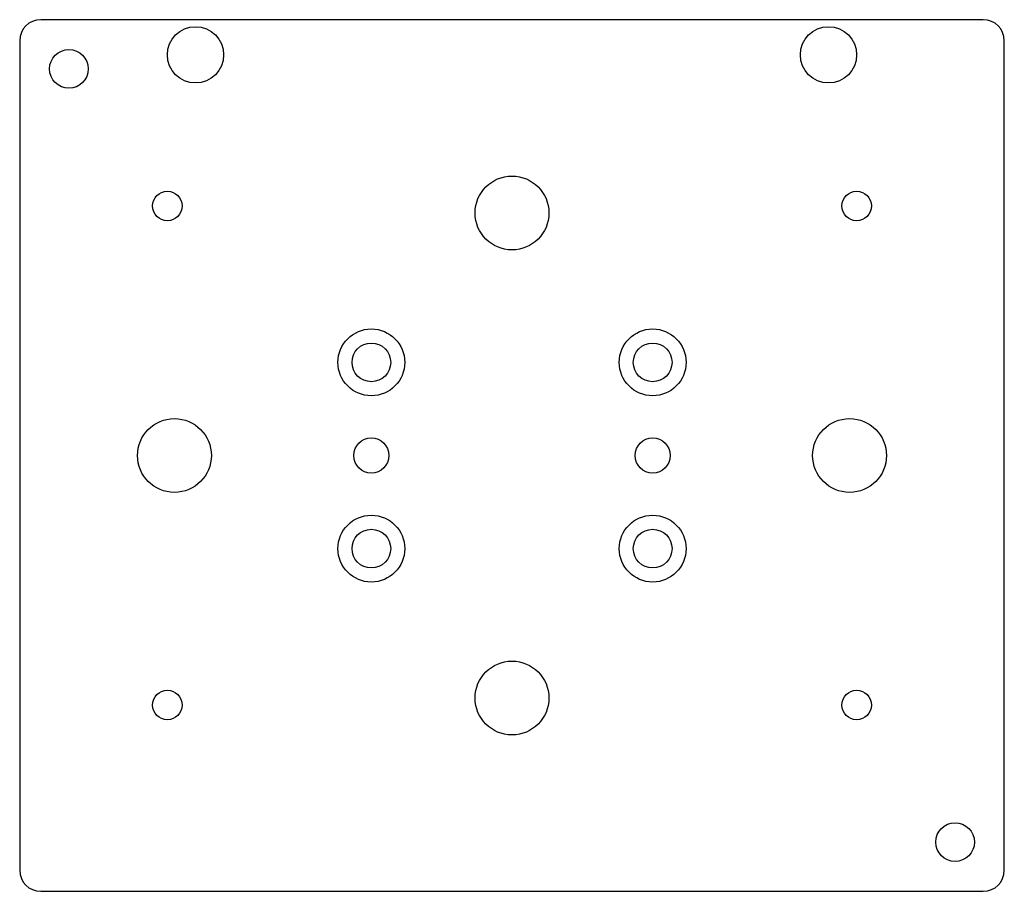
# Model space of a CAD drawing. Header units: millimetres. Extents: x -70 to 70, y -62 to 62.
import ezdxf

# ---------------------------------------------------------------- set-up
doc = ezdxf.new("R2010")
doc.units = ezdxf.units.MM

msp = doc.modelspace()

# ---------------------------------------------------------------- linework, layer by layer
at = {"layer": 'COUNTERBORE'}
for centre in [(-20, 13.25), (20, 13.25), (-20, -13.25), (20, -13.25)]:
    msp.add_circle(centre, 4.75, dxfattribs=at)
at = {"layer": 'HOLES'}
for centre, radius in [((-45, 57), 4), ((45, 57), 4), ((-63, 55), 2.75), ((0, 34.5), 5.25), ((-20, 13.25), 2.75), ((20, 13.25), 2.75), ((-48, 0), 5.25), ((48, 0), 5.25), ((-20, 0), 2.5), ((20, 0), 2.5), ((-20, -13.25), 2.75), ((20, -13.25), 2.75), ((0, -34.5), 5.25), ((63, -55), 2.75)]:
    msp.add_circle(centre, radius, dxfattribs=at)
at = {"layer": 'OUTLINE'}
for p, q in [((67, 62), (-67, 62)), ((-70, 59), (-70, -59)), ((70, -59), (70, 59)), ((-67, -62), (67, -62))]:
    msp.add_line(p, q, dxfattribs=at)
for centre, start, end in [((-67, 59), 90, 180), ((67, 59), 0, 90), ((-67, -59), 180, 270), ((67, -59), 270, 360)]:
    msp.add_arc(centre, 3, start, end, dxfattribs=at)
at = {"layer": 'TAP_DRILL'}
for centre in [(-49, 35.5), (49, 35.5), (-49, -35.5), (49, -35.5)]:
    msp.add_circle(centre, 2.1, dxfattribs=at)

doc.saveas('drawing.dxf')
